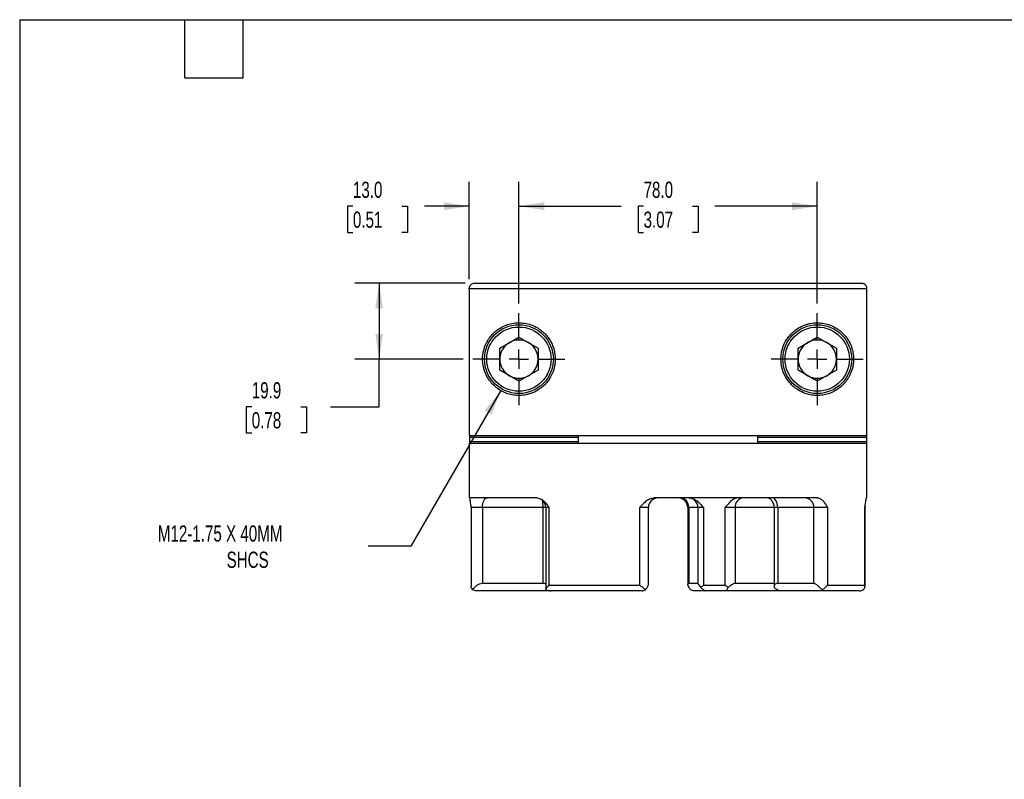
# Model space of a CAD drawing. Header units: millimetres. Extents: x 13 to 546, y 13 to 419.
# Tile 2 of 4: x 13 to 270, y 220 to 419. Entities that reach past the tile are written whole.
import ezdxf

# ---------------------------------------------------------------- set-up
doc = ezdxf.new("R2010")
doc.units = ezdxf.units.MM
doc.header["$LTSCALE"] = 2
doc.linetypes.add('SLD-Center', pattern=[19.05, 15.24, -1.27, 1.27, -1.27])
doc.linetypes.add('SLD-Solid', pattern=[0])
doc.layers.add('CENTER', color=40, linetype='SLD-Center')
doc.layers.add('DIMENSIONS', color=140, linetype='SLD-Solid', lineweight=25)
doc.layers.add('TEXT', color=140, linetype='SLD-Solid', lineweight=25)
doc.styles.add('SLDTEXTSTYLE0', font='TXT', dxfattribs={"width": 0.7})
doc.dimstyles.new('SLDDIMSTYLE1', dxfattribs={"dimtxt": 4.316016, "dimasz": 6.604, "dimexe": 0, "dimexo": 0.0625, "dimgap": 1.079004, "dimtad": 0, "dimtih": 1, "dimtoh": 1, "dimdec": 1, "dimrnd": 1e-09, "dimzin": 4, "dimdsep": 46, "dimtxsty": 'SLDTEXTSTYLE0', "dimsah": 1, "dimcen": 0.09, "dimadec": 0, "dimazin": 1, "dimtfac": 1, "dimtdec": 1, "dimtofl": 0, "dimtmove": 0, "dimatfit": 3, "dimfxl": 0, "dimfrac": 2, "dimtolj": 1, "dimtzin": 12, "dimarcsym": 0})
doc.dimstyles.new('SLDDIMSTYLE3', dxfattribs={"dimtxt": 4.316016, "dimasz": 6.604, "dimexe": 0, "dimexo": 0.0625, "dimgap": 1.079004, "dimtad": 0, "dimtih": 1, "dimtoh": 1, "dimdec": 1, "dimrnd": 1e-09, "dimzin": 12, "dimdsep": 46, "dimtxsty": 'SLDTEXTSTYLE0', "dimsah": 1, "dimcen": 0.09, "dimadec": 0, "dimazin": 3, "dimtfac": 1, "dimtdec": 1, "dimtofl": 0, "dimtmove": 0, "dimatfit": 3, "dimfxl": 0, "dimfrac": 2, "dimtolj": 1, "dimtzin": 12, "dimarcsym": 0})
doc.dimstyles.new('SLDDIMSTYLE4', dxfattribs={"dimtxt": 4.316016, "dimasz": 6.604, "dimexe": 0, "dimexo": 0.0625, "dimgap": 1.079004, "dimtad": 0, "dimtih": 1, "dimtoh": 1, "dimdec": 1, "dimrnd": 1e-09, "dimzin": 12, "dimdsep": 46, "dimtxsty": 'SLDTEXTSTYLE0', "dimsah": 1, "dimcen": 0, "dimadec": 0, "dimazin": 3, "dimtfac": 1, "dimtdec": 1, "dimtofl": 0, "dimtmove": 0, "dimatfit": 3, "dimfxl": 0, "dimfrac": 2, "dimtolj": 1, "dimtzin": 12, "dimarcsym": 0})
doc.dimstyles.new('SLDDIMSTYLE5', dxfattribs={"dimtxt": 4.316016, "dimasz": 6.604, "dimexe": 0, "dimexo": 0.0625, "dimgap": 1.079004, "dimtad": 0, "dimtih": 1, "dimtoh": 1, "dimdec": 1, "dimrnd": 1e-09, "dimzin": 4, "dimdsep": 46, "dimtxsty": 'SLDTEXTSTYLE0', "dimsah": 1, "dimcen": 0.09, "dimadec": 0, "dimazin": 1, "dimtfac": 1, "dimtdec": 1, "dimtmove": 0, "dimatfit": 0, "dimfxl": 0, "dimfrac": 2, "dimtolj": 1, "dimtzin": 12, "dimarcsym": 0})

# ---------------------------------------------------------------- blocks, each defined once
blk = doc.blocks.new('_D_5')
at = {"layer": 'DIMENSIONS'}
for p, q in [((138.47, 322.1), (114.96, 281.37)), ((114.96, 281.37), (103.85, 281.37))]:
    blk.add_line(p, q, dxfattribs=at)
blk.add_solid([(138.47, 322.1), (134.29, 316.89), (136.05, 315.87)], dxfattribs=at)
at = {"layer": 'DIMENSIONS', "attachment_point": 1, "style": 'SLDTEXTSTYLE0'}
for s, insert, char_height in [('M12-1.75 X 40MM', (48.81, 286.83), 4.2333), ('SHCS', (66.79, 279.97), 4.233)]:
    blk.add_mtext(s, dxfattribs=dict(at, insert=insert, char_height=char_height))
blk = doc.blocks.new('_D_6')
at = {"layer": 'DIMENSIONS'}
for p, q in [((129.19, 350.22), (100.33, 350.22)), ((106.68, 350.22), (106.68, 330.32)), ((128.64, 330.32), (100.33, 330.32)), ((106.68, 317.86), (106.68, 330.32)), ((73.37, 317.86), (71.92, 317.86)), ((71.92, 317.86), (71.92, 311)), ((86.2, 317.86), (87.65, 317.86)), ((87.65, 317.86), (87.65, 311)), ((93.98, 317.86), (106.68, 317.86)), ((71.92, 311), (73.37, 311)), ((87.65, 311), (86.2, 311))]:
    blk.add_line(p, q, dxfattribs=at)
for points in [[(106.68, 350.22), (105.66, 343.62), (107.69, 343.62)], [(106.68, 330.32), (107.69, 336.93), (105.66, 336.93)]]:
    blk.add_solid(points, dxfattribs=at)
at = {"layer": 'DIMENSIONS', "char_height": 4.233, "attachment_point": 1, "style": 'SLDTEXTSTYLE0'}
for s, insert in [('19.9', (73.37, 324.28)), ('0.78', (73.37, 316.45))]:
    blk.add_mtext(s, dxfattribs=dict(at, insert=insert))
blk = doc.blocks.new('_D_7')
at = {"layer": 'DIMENSIONS'}
for p, q in [((130.23, 351.26), (130.23, 376.66)), ((143.22, 344.9), (143.22, 376.66)), ((99.82, 370.31), (98.37, 370.31)), ((98.37, 370.31), (98.37, 363.45)), ((112.65, 370.31), (114.1, 370.31)), ((114.1, 370.31), (114.1, 363.45)), ((130.23, 370.31), (118.5, 370.31)), ((143.22, 370.31), (155.92, 370.31)), ((98.37, 363.45), (99.82, 363.45)), ((114.1, 363.45), (112.65, 363.45))]:
    blk.add_line(p, q, dxfattribs=at)
for points in [[(130.23, 370.31), (123.63, 371.33), (123.63, 369.29)], [(143.22, 370.31), (149.83, 369.29), (149.83, 371.33)]]:
    blk.add_solid(points, dxfattribs=at)
at = {"layer": 'DIMENSIONS', "char_height": 4.233, "attachment_point": 1, "style": 'SLDTEXTSTYLE0'}
for s, insert in [('13.0', (99.82, 376.73)), ('0.51', (99.82, 368.91))]:
    blk.add_mtext(s, dxfattribs=dict(at, insert=insert))
blk = doc.blocks.new('_D_8')
at = {"layer": 'DIMENSIONS'}
for p, q in [((143.22, 344.9), (143.22, 376.66)), ((221.22, 344.9), (221.22, 376.66)), ((143.22, 370.31), (169.96, 370.31)), ((175.81, 370.31), (174.36, 370.31)), ((174.36, 370.31), (174.36, 363.45)), ((188.63, 370.31), (190.08, 370.31)), ((190.08, 370.31), (190.08, 363.45)), ((221.22, 370.31), (194.48, 370.31)), ((174.36, 363.45), (175.81, 363.45)), ((190.08, 363.45), (188.63, 363.45))]:
    blk.add_line(p, q, dxfattribs=at)
for points in [[(143.22, 370.31), (149.83, 369.29), (149.83, 371.33)], [(221.22, 370.31), (214.62, 371.33), (214.62, 369.29)]]:
    blk.add_solid(points, dxfattribs=at)
at = {"layer": 'DIMENSIONS', "char_height": 4.233, "attachment_point": 1, "style": 'SLDTEXTSTYLE0'}
for s, insert in [('78.0', (175.81, 376.73)), ('3.07', (175.81, 368.91))]:
    blk.add_mtext(s, dxfattribs=dict(at, insert=insert))
blk = doc.blocks.new('SW_CENTERMARKSYMBOL_5')
at = {"layer": 'CENTER', "color": 0}
for p, q in [((0, 5.08), (0, 12.04)), ((-5.08, 0), (-12.04, 0)), ((0, 0), (-2.54, 0)), ((0, 0), (0, 2.54)), ((0, 0), (0, -2.54)), ((0, 0), (2.54, 0)), ((5.08, 0), (12.04, 0)), ((0, -5.08), (0, -12.04))]:
    blk.add_line(p, q, dxfattribs=at)
blk = doc.blocks.new('SW_CENTERMARKSYMBOL_6')
at = {"layer": 'CENTER', "color": 0}
for p, q in [((0, 5.08), (0, 12.04)), ((-5.08, 0), (-12.04, 0)), ((0, 0), (-2.54, 0)), ((0, 0), (0, 2.54)), ((0, 0), (0, -2.54)), ((0, 0), (2.54, 0)), ((5.08, 0), (12.04, 0)), ((0, -5.08), (0, -12.04))]:
    blk.add_line(p, q, dxfattribs=at)

msp = doc.modelspace()

# ---------------------------------------------------------------- linework, layer by layer
for p, q in [((131.73, 350.22), (232.71, 350.22)), ((130.23, 348.72), (130.23, 310.32)), ((234.22, 348.72), (130.23, 348.72)), ((234.22, 310.32), (234.22, 348.72)), ((138.22, 333.21), (143.22, 336.1)), ((143.22, 336.1), (148.22, 333.21)), ((216.22, 333.21), (221.22, 336.1)), ((221.22, 336.1), (226.22, 333.21)), ((138.22, 327.44), (138.22, 333.21)), ((148.22, 333.21), (148.22, 327.44)), ((216.22, 327.44), (216.22, 333.21)), ((226.22, 333.21), (226.22, 327.44)), ((143.22, 324.55), (138.22, 327.44)), ((148.22, 327.44), (143.22, 324.55)), ((221.22, 324.55), (216.22, 327.44)), ((226.22, 327.44), (221.22, 324.55)), ((130.23, 310.32), (234.22, 310.32)), ((130.38, 308.82), (130.38, 309.82)), ((158.75, 309.82), (130.38, 309.82)), ((158.75, 309.82), (158.75, 308.82)), ((205.7, 308.82), (205.7, 309.82)), ((234.07, 309.82), (205.7, 309.82)), ((234.07, 309.82), (234.07, 308.82)), ((130.22, 308.32), (130.22, 294.02)), ((130.22, 308.32), (234.22, 308.32)), ((130.38, 308.82), (158.75, 308.82)), ((205.7, 308.82), (234.07, 308.82)), ((234.22, 294.02), (234.22, 308.32)), ((147.88, 294.02), (130.22, 294.02)), ((221.27, 294.02), (178.89, 294.02)), ((234.22, 294.02), (234.12, 294.02)), ((130.73, 291.52), (130.73, 270.99)), ((133.69, 291.52), (130.73, 291.52)), ((149.55, 291.52), (133.69, 291.52)), ((133.69, 291.52), (133.69, 271.72)), ((149.55, 271.72), (149.55, 291.52)), ((150.27, 291.52), (149.55, 291.52)), ((150.27, 291.52), (150.27, 270.22)), ((151.07, 291.52), (150.27, 291.52)), ((151.07, 291.52), (151.07, 271.22)), ((174.8, 271.22), (174.8, 291.52)), ((177.09, 291.52), (174.8, 291.52)), ((177.09, 271.46), (177.09, 291.52)), ((187.35, 291.52), (187.35, 271.44)), ((187.6, 291.52), (187.35, 291.52)), ((187.6, 291.52), (187.6, 271.72)), ((190.02, 291.52), (187.6, 291.52)), ((190.02, 291.52), (190.02, 271.67)), ((191.44, 291.52), (190.02, 291.52)), ((191.44, 291.52), (191.44, 271.22)), ((197.18, 271.22), (197.18, 291.52)), ((199.79, 291.52), (197.18, 291.52)), ((199.79, 291.52), (199.79, 271.72)), ((209.99, 291.52), (199.79, 291.52)), ((209.99, 291.52), (209.99, 270.79)), ((210.87, 291.52), (209.99, 291.52)), ((220.34, 291.52), (210.87, 291.52)), ((210.87, 291.52), (210.87, 271.72)), ((223.86, 291.52), (220.34, 291.52)), ((220.34, 271.72), (220.34, 291.52)), ((223.86, 291.52), (223.86, 271.22)), ((233.69, 271.22), (233.69, 291.52)), ((233.71, 291.52), (233.69, 291.52)), ((233.71, 270.98), (233.71, 291.52)), ((133.69, 271.72), (149.55, 271.72)), ((151.07, 271.22), (174.8, 271.22)), ((187.6, 271.72), (190.02, 271.72)), ((191.44, 271.22), (197.18, 271.22)), ((199.79, 271.72), (209.99, 271.72)), ((210.87, 271.72), (220.34, 271.72)), ((223.86, 271.22), (233.69, 271.22)), ((150.42, 269.72), (132.19, 269.72)), ((151.67, 269.72), (150.42, 269.72)), ((175.4, 269.72), (151.67, 269.72)), ((191.92, 269.72), (189.05, 269.72)), ((197.85, 269.72), (191.92, 269.72)), ((211.57, 269.72), (197.85, 269.72)), ((222.43, 269.72), (211.57, 269.72)), ((232.26, 269.72), (222.43, 269.72))]:
    msp.add_line(p, q)
at = {"flags": 128}
for points in [[(133.69, 291.52), (133.71, 292.01), (133.78, 292.48), (133.89, 292.91), (134.04, 293.29), (134.22, 293.6), (134.43, 293.83), (134.66, 293.98), (134.89, 294.02)], [(210.87, 291.52), (210.84, 292.01), (210.76, 292.48), (210.63, 292.91), (210.46, 293.29), (210.25, 293.6), (210.01, 293.83), (209.74, 293.98), (209.47, 294.02)]]:
    msp.add_lwpolyline(points, dxfattribs=at)
for centre, radius in [((143.22, 330.32), 9), ((143.22, 330.32), 8.4), ((221.22, 330.32), 9), ((221.22, 330.32), 8.4)]:
    msp.add_circle(centre, radius)
for centre, radius, start, end in [((232.72, 348.72), 1.5, 0, 37.24), ((143.22, 330.32), 5, 120, 180), ((143.22, 330.32), 5, 60, 120), ((143.22, 330.32), 5, 0, 60), ((221.22, 330.32), 5, 120, 180), ((221.22, 330.32), 5, 60, 120), ((221.22, 330.32), 5, 0, 60), ((143.22, 330.32), 5, 180, 240), ((143.22, 330.32), 5, 300, 0), ((221.22, 330.32), 5, 180, 240), ((221.22, 330.32), 5, 300, 0), ((143.22, 330.32), 5, 240, 300), ((221.22, 330.32), 5, 240, 300), ((147.77, 291.52), 2.5, 0, 59.3476), ((179.59, 291.52), 2.5, 90, 180), ((184.85, 291.52), 2.5, 0, 90), ((185.24, 291.67), 2.36, 356.5172, 86.0313), ((187.52, 291.52), 2.5, 0, 90), ((202.09, 291.72), 2.32, 95.8479, 184.8444), ((217.89, 291.57), 2.45, 358.8394, 88.7904), ((128.23, 291.52), 2.5, 0, 6.9504), ((140.7, 291.7), 8.85, 358.8403, 11.3385), ((207.49, 291.52), 2.5, 0, 27.2665), ((236.21, 291.52), 2.5, 172.8696, 180)]:
    msp.add_arc(centre, radius, start, end)
for points, knots in [([(130.23, 348.72), (130.23, 348.82), (130.24, 348.92), (130.28, 349.11), (130.31, 349.21), (130.38, 349.39), (130.43, 349.48), (130.54, 349.64), (130.6, 349.72), (130.81, 349.92), (130.98, 350.04), (131.34, 350.19), (131.53, 350.22), (131.73, 350.22)], [0, 0, 0, 0, 0.125, 0.125, 0.25, 0.25, 0.375, 0.375, 0.5, 0.5, 0.75, 0.75, 1, 1, 1, 1]), ([(232.71, 350.22), (232.83, 350.22), (232.94, 350.21), (233.17, 350.16), (233.28, 350.12), (233.59, 349.96), (233.77, 349.81), (233.91, 349.62)], [0, 0, 0, 0, 0.25, 0.25, 0.5, 0.5, 1, 1, 1, 1]), ([(152.72, 330.32), (152.72, 331.16), (152.61, 331.98), (152.35, 332.97), (152.29, 333.17), (152.16, 333.55), (152.09, 333.74), (151.86, 334.3), (151.69, 334.65), (151.3, 335.33), (151.09, 335.66), (150.64, 336.27), (150.4, 336.56), (149.9, 337.09), (149.64, 337.34), (149.1, 337.8), (148.82, 338), (147.99, 338.57), (147.41, 338.88), (146.24, 339.36), (145.66, 339.53), (144.52, 339.75), (143.96, 339.81), (143.13, 339.83), (142.86, 339.82), (142.32, 339.79), (142.06, 339.76), (140.77, 339.56), (139.82, 339.25), (138.5, 338.58), (138.07, 338.32), (137.28, 337.75), (136.9, 337.43), (136.19, 336.73), (135.86, 336.35), (135.39, 335.71), (135.24, 335.49), (134.96, 335.01), (134.82, 334.76), (134.56, 334.23), (134.44, 333.95), (134.21, 333.35), (134.11, 333.03), (133.98, 332.52), (133.94, 332.34), (133.87, 331.98), (133.83, 331.79), (133.75, 331.2), (133.72, 330.79), (133.72, 329.95), (133.75, 329.54), (133.82, 328.94), (133.85, 328.75), (133.92, 328.38), (133.96, 328.2), (134.09, 327.68), (134.19, 327.35), (134.41, 326.75), (134.54, 326.47), (134.92, 325.67), (135.21, 325.19), (135.83, 324.33), (136.17, 323.94), (136.88, 323.24), (137.25, 322.92), (138.05, 322.34), (138.47, 322.08), (139.79, 321.41), (140.75, 321.09), (142.3, 320.86), (142.84, 320.82), (143.94, 320.84), (144.5, 320.89), (145.36, 321.06), (145.65, 321.14), (146.23, 321.31), (146.53, 321.41), (147.4, 321.77), (147.98, 322.07), (148.82, 322.64), (149.1, 322.85), (149.64, 323.31), (149.9, 323.56), (150.4, 324.09), (150.64, 324.37), (151.09, 324.98), (151.3, 325.31), (151.88, 326.33), (152.18, 327.07), (152.45, 328.06), (152.5, 328.26), (152.58, 328.67), (152.61, 328.87), (152.69, 329.49), (152.72, 329.91), (152.72, 330.32)], [0, 0, 0, 0, 0.03125, 0.03125, 0.039063, 0.039063, 0.046875, 0.046875, 0.0625, 0.0625, 0.078125, 0.078125, 0.09375, 0.09375, 0.109375, 0.109375, 0.125, 0.125, 0.15625, 0.15625, 0.1875, 0.1875, 0.21875, 0.21875, 0.234375, 0.234375, 0.25, 0.25, 0.3125, 0.3125, 0.34375, 0.34375, 0.375, 0.375, 0.40625, 0.40625, 0.421875, 0.421875, 0.4375, 0.4375, 0.453125, 0.453125, 0.46875, 0.46875, 0.476562, 0.476562, 0.484375, 0.484375, 0.5, 0.5, 0.515625, 0.515625, 0.523437, 0.523437, 0.53125, 0.53125, 0.546875, 0.546875, 0.5625, 0.5625, 0.59375, 0.59375, 0.625, 0.625, 0.65625, 0.65625, 0.6875, 0.6875, 0.75, 0.75, 0.78125, 0.78125, 0.8125, 0.8125, 0.828125, 0.828125, 0.84375, 0.84375, 0.875, 0.875, 0.890625, 0.890625, 0.90625, 0.90625, 0.921875, 0.921875, 0.9375, 0.9375, 0.96875, 0.96875, 0.976562, 0.976562, 0.984375, 0.984375, 1, 1, 1, 1]), ([(211.72, 330.32), (211.72, 329.49), (211.83, 328.67), (212.1, 327.68), (212.16, 327.48), (212.29, 327.1), (212.36, 326.91), (212.58, 326.35), (212.76, 326), (213.14, 325.32), (213.35, 324.99), (213.8, 324.38), (214.04, 324.09), (214.54, 323.56), (214.81, 323.31), (215.34, 322.85), (215.62, 322.65), (216.46, 322.08), (217.03, 321.77), (218.2, 321.29), (218.78, 321.12), (219.92, 320.9), (220.49, 320.84), (221.31, 320.82), (221.59, 320.83), (222.12, 320.86), (222.38, 320.89), (223.67, 321.09), (224.63, 321.4), (225.95, 322.07), (226.37, 322.33), (227.17, 322.9), (227.54, 323.22), (228.25, 323.92), (228.58, 324.3), (229.05, 324.94), (229.2, 325.16), (229.49, 325.64), (229.63, 325.89), (229.89, 326.42), (230.01, 326.7), (230.23, 327.3), (230.34, 327.62), (230.47, 328.13), (230.51, 328.31), (230.58, 328.67), (230.61, 328.86), (230.69, 329.45), (230.72, 329.86), (230.72, 330.7), (230.7, 331.11), (230.62, 331.71), (230.59, 331.9), (230.52, 332.27), (230.48, 332.45), (230.35, 332.97), (230.25, 333.3), (230.03, 333.9), (229.91, 334.18), (229.52, 334.98), (229.23, 335.46), (228.61, 336.32), (228.28, 336.71), (227.57, 337.41), (227.19, 337.73), (226.39, 338.31), (225.97, 338.57), (224.65, 339.24), (223.7, 339.56), (222.15, 339.79), (221.61, 339.83), (220.5, 339.81), (219.94, 339.76), (219.08, 339.59), (218.79, 339.51), (218.21, 339.34), (217.92, 339.24), (217.04, 338.88), (216.47, 338.58), (215.63, 338.01), (215.35, 337.8), (214.81, 337.34), (214.55, 337.09), (214.05, 336.56), (213.81, 336.28), (213.36, 335.67), (213.14, 335.34), (212.57, 334.32), (212.26, 333.58), (211.99, 332.59), (211.95, 332.39), (211.87, 331.98), (211.83, 331.78), (211.75, 331.16), (211.72, 330.74), (211.72, 330.32)], [0, 0, 0, 0, 0.03125, 0.03125, 0.039063, 0.039063, 0.046875, 0.046875, 0.0625, 0.0625, 0.078125, 0.078125, 0.09375, 0.09375, 0.109375, 0.109375, 0.125, 0.125, 0.15625, 0.15625, 0.1875, 0.1875, 0.21875, 0.21875, 0.234375, 0.234375, 0.25, 0.25, 0.3125, 0.3125, 0.34375, 0.34375, 0.375, 0.375, 0.40625, 0.40625, 0.421875, 0.421875, 0.4375, 0.4375, 0.453125, 0.453125, 0.46875, 0.46875, 0.476563, 0.476563, 0.484375, 0.484375, 0.5, 0.5, 0.515625, 0.515625, 0.523438, 0.523438, 0.53125, 0.53125, 0.546875, 0.546875, 0.5625, 0.5625, 0.59375, 0.59375, 0.625, 0.625, 0.65625, 0.65625, 0.6875, 0.6875, 0.75, 0.75, 0.78125, 0.78125, 0.8125, 0.8125, 0.828125, 0.828125, 0.84375, 0.84375, 0.875, 0.875, 0.890625, 0.890625, 0.90625, 0.90625, 0.921875, 0.921875, 0.9375, 0.9375, 0.96875, 0.96875, 0.976563, 0.976563, 0.984375, 0.984375, 1, 1, 1, 1]), ([(130.38, 309.82), (130.38, 309.96), (130.37, 310.09), (130.36, 310.27), (130.35, 310.32), (130.34, 310.32)], [0, 0, 0, 0, 0.5, 0.5, 1, 1, 1, 1]), ([(158.67, 310.32), (158.69, 310.32), (158.71, 310.27), (158.74, 310.09), (158.75, 309.96), (158.75, 309.82)], [0, 0, 0, 0, 0.5, 0.5, 1, 1, 1, 1]), ([(205.7, 309.82), (205.7, 309.96), (205.71, 310.09), (205.74, 310.27), (205.76, 310.32), (205.78, 310.32)], [0, 0, 0, 0, 0.5, 0.5, 1, 1, 1, 1]), ([(234.1, 310.32), (234.1, 310.32), (234.09, 310.27), (234.07, 310.09), (234.07, 309.96), (234.07, 309.82)], [0, 0, 0, 0, 0.5, 0.5, 1, 1, 1, 1]), ([(130.34, 308.32), (130.35, 308.32), (130.36, 308.38), (130.37, 308.56), (130.38, 308.69), (130.38, 308.82)], [0, 0, 0, 0, 0.5, 0.5, 1, 1, 1, 1]), ([(158.75, 308.82), (158.75, 308.69), (158.74, 308.56), (158.71, 308.38), (158.69, 308.32), (158.67, 308.32)], [0, 0, 0, 0, 0.5, 0.5, 1, 1, 1, 1]), ([(205.78, 308.32), (205.76, 308.32), (205.74, 308.38), (205.71, 308.56), (205.7, 308.69), (205.7, 308.82)], [0, 0, 0, 0, 0.5, 0.5, 1, 1, 1, 1]), ([(234.07, 308.82), (234.07, 308.69), (234.07, 308.56), (234.09, 308.38), (234.1, 308.32), (234.1, 308.32)], [0, 0, 0, 0, 0.5, 0.5, 1, 1, 1, 1]), ([(130.72, 291.83), (130.69, 292.01), (130.63, 292.47), (130.56, 293.06), (130.48, 293.54), (130.4, 293.92), (130.36, 293.99), (130.33, 294.02)], [0, 0, 0, 0, 0.161482, 0.411787, 0.580469, 0.748838, 1, 1, 1, 1]), ([(147.88, 294.02), (148.04, 294.02), (148.19, 294), (148.5, 293.93), (148.66, 293.87), (149.11, 293.66), (149.39, 293.46), (149.78, 293.11), (149.91, 292.98), (150.16, 292.71), (150.28, 292.57), (150.63, 292.14), (150.85, 291.83), (151.07, 291.52)], [0, 0, 0, 0, 0.125, 0.125, 0.25, 0.25, 0.5, 0.5, 0.625, 0.625, 0.75, 0.75, 1, 1, 1, 1]), ([(178.89, 294.02), (178.68, 294.02), (178.48, 294), (178.07, 293.93), (177.87, 293.87), (177.29, 293.66), (176.93, 293.46), (176.42, 293.11), (176.26, 292.98), (175.95, 292.71), (175.8, 292.57), (175.36, 292.14), (175.08, 291.83), (174.8, 291.52)], [0, 0, 0, 0, 0.125, 0.125, 0.25, 0.25, 0.5, 0.5, 0.625, 0.625, 0.75, 0.75, 1, 1, 1, 1]), ([(187.64, 294.02), (188.04, 294.02), (188.42, 293.94), (189.16, 293.65), (189.49, 293.45), (190.12, 292.98), (190.4, 292.7), (190.94, 292.13), (191.19, 291.83), (191.44, 291.52)], [0, 0, 0, 0, 0.25, 0.25, 0.5, 0.5, 0.75, 0.75, 1, 1, 1, 1]), ([(200.51, 294.02), (200.18, 294.02), (199.86, 293.94), (199.23, 293.65), (198.94, 293.45), (198.38, 292.98), (198.13, 292.7), (197.65, 292.13), (197.41, 291.83), (197.18, 291.52)], [0, 0, 0, 0, 0.25, 0.25, 0.5, 0.5, 0.75, 0.75, 1, 1, 1, 1]), ([(209.7, 292.66), (209.62, 292.81), (209.46, 293.13), (209.16, 293.52), (208.84, 293.82), (208.5, 293.99), (208.28, 294.01), (208.17, 294.02)], [0, 0, 0, 0, 0.1987748, 0.4215531, 0.6438941, 0.8220505, 1, 1, 1, 1]), ([(221.27, 294.02), (221.41, 294.02), (221.54, 294), (221.81, 293.93), (221.94, 293.87), (222.32, 293.66), (222.54, 293.46), (222.86, 293.11), (222.97, 292.98), (223.16, 292.71), (223.25, 292.57), (223.52, 292.14), (223.69, 291.83), (223.86, 291.52)], [0, 0, 0, 0, 0.125, 0.125, 0.25, 0.25, 0.5, 0.5, 0.625, 0.625, 0.75, 0.75, 1, 1, 1, 1]), ([(233.73, 291.84), (233.77, 292.12), (233.8, 292.39), (233.87, 292.9), (233.9, 293.14), (233.97, 293.55), (234, 293.72), (234.05, 293.9), (234.06, 293.94), (234.09, 294.01), (234.1, 294.02), (234.12, 294.02)], [0, 0, 0, 0, 0.25, 0.25, 0.5, 0.5, 0.75, 0.75, 0.875, 0.875, 1, 1, 1, 1]), ([(131.18, 270.01), (131.06, 270.14), (130.78, 270.43), (130.76, 270.79), (130.75, 270.99)], [0, 0, 0, 0, 0.4539975, 1, 1, 1, 1]), ([(131.18, 270.01), (131.3, 270.21), (131.45, 270.4), (131.79, 270.77), (131.99, 270.96), (132.42, 271.29), (132.66, 271.44), (133.17, 271.66), (133.44, 271.72), (133.69, 271.72)], [0, 0, 0, 0, 0.25, 0.25, 0.5, 0.5, 0.75, 0.75, 1, 1, 1, 1]), ([(149.55, 271.72), (149.72, 271.71), (149.98, 271.7), (150.2, 271.6), (150.27, 271.57)], [0, 0, 0, 0, 0.69362, 1, 1, 1, 1]), ([(150.28, 270.01), (150.3, 270.09), (150.33, 270.18), (150.42, 270.37), (150.48, 270.47), (150.62, 270.68), (150.7, 270.78), (150.87, 271), (150.97, 271.11), (151.07, 271.22)], [0, 0, 0, 0, 0.25, 0.25, 0.5, 0.5, 0.75, 0.75, 1, 1, 1, 1]), ([(176.35, 270.01), (176.23, 270.09), (176.11, 270.18), (175.85, 270.37), (175.72, 270.47), (175.46, 270.68), (175.33, 270.78), (175.07, 271), (174.93, 271.11), (174.8, 271.22)], [0, 0, 0, 0, 0.25, 0.25, 0.5, 0.5, 0.75, 0.75, 1, 1, 1, 1]), ([(176.35, 270.01), (176.56, 270.28), (176.74, 270.55), (176.94, 270.92), (176.99, 271.04), (177.07, 271.27), (177.09, 271.37), (177.09, 271.46)], [0, 0, 0, 0, 0.5, 0.5, 0.75, 0.75, 1, 1, 1, 1]), ([(188.1, 270.01), (187.94, 270.21), (187.81, 270.4), (187.58, 270.77), (187.49, 270.96), (187.37, 271.29), (187.34, 271.44), (187.39, 271.66), (187.46, 271.72), (187.6, 271.72)], [0, 0, 0, 0, 0.25, 0.25, 0.5, 0.5, 0.75, 0.75, 1, 1, 1, 1]), ([(190.04, 271.67), (190.03, 271.67), (190.01, 271.64), (190.13, 271.43), (190.38, 271.07), (190.65, 270.74), (190.78, 270.58)], [0, 0, 0, 0, 0.0635655, 0.30691, 0.6622961, 1, 1, 1, 1]), ([(190.78, 270.58), (190.89, 270.68), (190.99, 270.79), (191.21, 271.01), (191.33, 271.12), (191.44, 271.22)], [0, 0, 0, 0, 0.5, 0.5, 1, 1, 1, 1]), ([(190.78, 270.58), (190.9, 270.47), (191.02, 270.37), (191.25, 270.17), (191.36, 270.08), (191.57, 269.92), (191.67, 269.85), (191.83, 269.75), (191.89, 269.72), (191.92, 269.72)], [0, 0, 0, 0, 0.25, 0.25, 0.5, 0.5, 0.75, 0.75, 1, 1, 1, 1]), ([(197.89, 270.58), (197.77, 270.68), (197.64, 270.79), (197.41, 271.01), (197.29, 271.12), (197.18, 271.22)], [0, 0, 0, 0, 0.5, 0.5, 1, 1, 1, 1]), ([(197.85, 269.72), (197.81, 269.72), (197.77, 269.73), (197.71, 269.76), (197.68, 269.78), (197.63, 269.85), (197.62, 269.92), (197.65, 270.08), (197.68, 270.17), (197.77, 270.37), (197.83, 270.47), (197.89, 270.58)], [0, 0, 0, 0, 0.125, 0.125, 0.25, 0.25, 0.5, 0.5, 0.75, 0.75, 1, 1, 1, 1]), ([(197.89, 270.58), (198.05, 270.72), (198.21, 270.86), (198.53, 271.12), (198.7, 271.24), (199.04, 271.46), (199.2, 271.55), (199.52, 271.69), (199.67, 271.72), (199.79, 271.72)], [0, 0, 0, 0, 0.25, 0.25, 0.5, 0.5, 0.75, 0.75, 1, 1, 1, 1]), ([(209.99, 270.79), (209.99, 270.91), (210, 271.02), (210.07, 271.24), (210.12, 271.34), (210.26, 271.52), (210.35, 271.59), (210.58, 271.7), (210.72, 271.72), (210.87, 271.72)], [0, 0, 0, 0, 0.25, 0.25, 0.5, 0.5, 0.75, 0.75, 1, 1, 1, 1]), ([(211.57, 269.72), (211.5, 269.72), (211.43, 269.73), (211.29, 269.76), (211.21, 269.78), (210.99, 269.85), (210.84, 269.92), (210.57, 270.08), (210.44, 270.17), (210.21, 270.37), (210.1, 270.47), (210, 270.58)], [0, 0, 0, 0, 0.125, 0.125, 0.25, 0.25, 0.5, 0.5, 0.75, 0.75, 1, 1, 1, 1]), ([(220.34, 271.72), (220.38, 271.72), (220.43, 271.71), (220.56, 271.65), (220.64, 271.6), (220.8, 271.49), (220.89, 271.43), (221.08, 271.29), (221.17, 271.21), (221.37, 271.04), (221.47, 270.95), (221.67, 270.78), (221.77, 270.68), (222.07, 270.4), (222.27, 270.21), (222.47, 270.01)], [0, 0, 0, 0, 0.125, 0.125, 0.25, 0.25, 0.375, 0.375, 0.5, 0.5, 0.625, 0.625, 0.75, 0.75, 1, 1, 1, 1]), ([(222.47, 270.01), (222.62, 270.09), (222.76, 270.18), (223.03, 270.37), (223.16, 270.47), (223.39, 270.68), (223.5, 270.78), (223.69, 271), (223.78, 271.11), (223.86, 271.22)], [0, 0, 0, 0, 0.25, 0.25, 0.5, 0.5, 0.75, 0.75, 1, 1, 1, 1]), ([(233.26, 270.01), (233.36, 270.09), (233.44, 270.18), (233.56, 270.37), (233.61, 270.47), (233.68, 270.68), (233.7, 270.78), (233.71, 271), (233.71, 271.11), (233.69, 271.22)], [0, 0, 0, 0, 0.25, 0.25, 0.5, 0.5, 0.75, 0.75, 1, 1, 1, 1]), ([(132.19, 269.72), (131.98, 269.72), (131.79, 269.76), (131.46, 269.86), (131.31, 269.93), (131.18, 270.01)], [0, 0, 0, 0, 0.5, 0.5, 1, 1, 1, 1]), ([(150.28, 270.01), (150.51, 269.93), (150.73, 269.86), (151.08, 269.79), (151.19, 269.76), (151.43, 269.73), (151.55, 269.72), (151.67, 269.72)], [0, 0, 0, 0, 0.5, 0.5, 0.75, 0.75, 1, 1, 1, 1]), ([(150.9, 269.83), (150.84, 269.8), (150.7, 269.74), (150.52, 269.73), (150.42, 269.72)], [0, 0, 0, 0, 0.42253, 1, 1, 1, 1]), ([(175.4, 269.72), (175.52, 269.72), (175.67, 269.76), (175.99, 269.86), (176.17, 269.93), (176.35, 270.01)], [0, 0, 0, 0, 0.5, 0.5, 1, 1, 1, 1]), ([(189.05, 269.72), (188.93, 269.72), (188.78, 269.76), (188.45, 269.86), (188.28, 269.93), (188.1, 270.01)], [0, 0, 0, 0, 0.5, 0.5, 1, 1, 1, 1]), ([(222.47, 270.01), (222.5, 269.93), (222.52, 269.86), (222.52, 269.79), (222.51, 269.76), (222.48, 269.73), (222.46, 269.72), (222.43, 269.72)], [0, 0, 0, 0, 0.5, 0.5, 0.75, 0.75, 1, 1, 1, 1]), ([(232.26, 269.72), (232.47, 269.72), (232.65, 269.76), (232.98, 269.86), (233.13, 269.93), (233.26, 270.01)], [0, 0, 0, 0, 0.5, 0.5, 1, 1, 1, 1])]:
    msp.add_open_spline(points, degree=3, knots=knots)
for points in [[(233.91, 349.62), (233.92, 349.63), (233.92, 349.63), (233.92, 349.63)], [(233.69, 291.52), (233.7, 291.63), (233.72, 291.74), (233.73, 291.84)], [(210, 270.58), (209.99, 270.65), (209.99, 270.72), (209.99, 270.79)], [(150.27, 270.22), (150.27, 270.15), (150.28, 270.08), (150.28, 270.01)]]:
    msp.add_open_spline(points, degree=3)
at = {"layer": 'TEXT'}
for p, q in [((12.7, 419.1), (546.1, 419.1)), ((12.7, 419.1), (12.7, 12.7)), ((55.88, 403.86), (55.88, 419.1)), ((71.12, 403.86), (71.12, 419.1)), ((55.88, 403.86), (71.12, 403.86))]:
    msp.add_line(p, q, dxfattribs=at)

# ---------------------------------------------------------------- block references
at = {"layer": 'CENTER'}
for name, p in [('SW_CENTERMARKSYMBOL_5', (143.22, 330.32)), ('SW_CENTERMARKSYMBOL_6', (221.22, 330.32))]:
    msp.add_blockref(name, p, dxfattribs=at)

# ---------------------------------------------------------------- dimensions: what is measured, and where the dimension line sits
at = {"layer": 'DIMENSIONS'}
for base, p1, p2, dimstyle, picture, middle in [((143.22, 370.31), (130.23, 348.72), (143.22, 342.36), 'SLDDIMSTYLE5', '_D_7', (106.24, 370.31)), ((221.22, 370.31), (143.22, 342.36), (221.22, 342.36), 'SLDDIMSTYLE1', '_D_8', (182.22, 370.31))]:
    dim = msp.add_linear_dim(base=base, p1=p1, p2=p2, dimstyle=dimstyle, dxfattribs=at)
    dim.commit()
    dim.dimension.update_dxf_attribs({"geometry": picture, "text_midpoint": middle, "dimtype": 160})
dim = msp.add_linear_dim(base=(106.68, 330.32), p1=(131.73, 350.22), p2=(131.18, 330.32), angle=90, dimstyle='SLDDIMSTYLE3', dxfattribs=at)
dim.commit()
dim.dimension.update_dxf_attribs({"geometry": '_D_6', "text_midpoint": (106.68, 317.86), "dimtype": 160})
dim = msp.add_diameter_dim_2p(p1=(147.97, 338.55), p2=(138.47, 322.1), text='M12-1.75 X 40MM\\PSHCS', dimstyle='SLDDIMSTYLE4', override={"dimpost": '<>'}, dxfattribs=at)
dim.commit()
dim.dimension.update_dxf_attribs({"geometry": '_D_5', "text_midpoint": (74.74, 281.37), "dimtype": 163})

doc.saveas('drawing.dxf')
